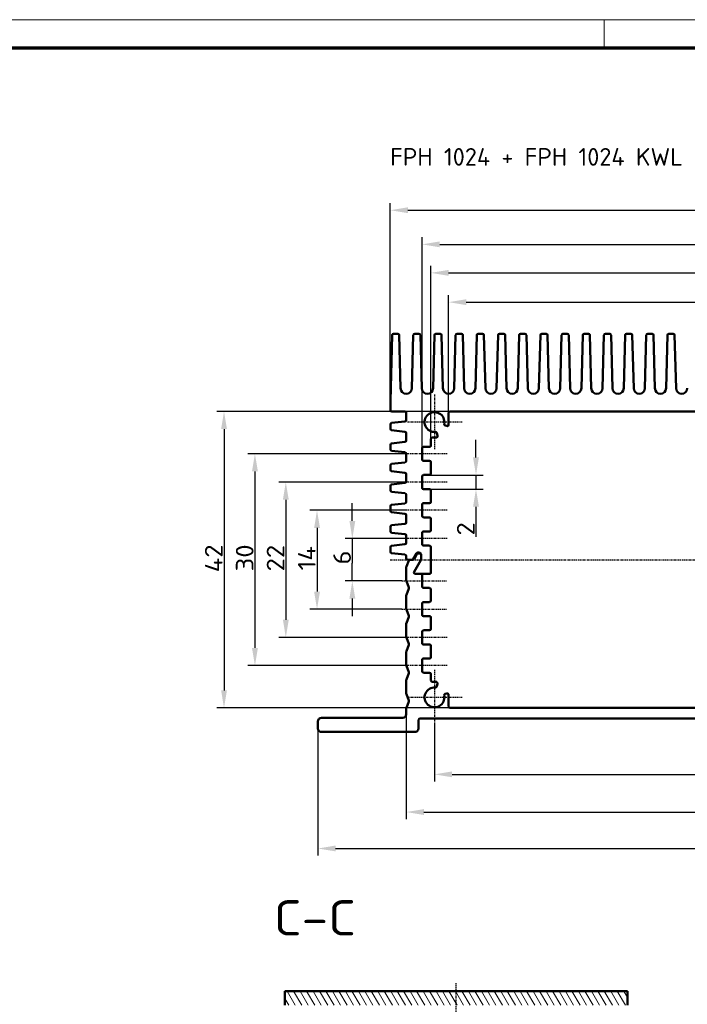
# Model space of a CAD drawing. Header units: millimetres. Extents: x 1 to 593, y 1 to 419.
# Tile 244 of 246: x 320 to 415, y 280 to 419. Entities that reach past the tile are written whole.
import ezdxf

# ---------------------------------------------------------------- set-up
doc = ezdxf.new("R2010")
doc.units = ezdxf.units.MM
doc.linetypes.add('CHAIN', pattern=[0.3543, 0.2362, -0.0295, 0.0591, -0.0295])
doc.linetypes.add('DASH_DOT', pattern=[0.37, 0.24, -0.06, 0.01, -0.06])
doc.layers.get('0').update_dxf_attribs({"lineweight": 25})
for name, color, linetype, lineweight in [('Bemaßung (ISO)', 1, 'Continuous', 25), ('Mittellinie (ISO)', 1, 'DASH_DOT', 25), ('Mittelpunktmarkierung (ISO)', 1, 'DASH_DOT', 25), ('Rahmen (ISO)', 7, 'Continuous', 70), ('Schraffur (ISO)', 1, 'Continuous', 18), ('Sichtbar (ISO)', 7, 'Continuous', 50), ('Symbol (ISO)', 1, 'Continuous', 25)]:
    doc.layers.add(name, color=color, linetype=linetype, lineweight=lineweight)
doc.styles.add('2_5', font='isocpeur.ttf', dxfattribs={"width": 1.1})
doc.styles.add('5', font='isocpeur.ttf', dxfattribs={"width": 1.1})
doc.styles.add('Notiztext (DIN)', font='isocpeur.ttf', dxfattribs={"width": 1.1})
doc.dimstyles.new('Standard (DIN)', dxfattribs={"dimtxt": 2.5, "dimasz": 2.5, "dimexe": 1, "dimexo": 0, "dimgap": 0.2, "dimtad": 1, "dimdec": 6, "dimrnd": 1e-08, "dimtxsty": '2_5', "dimcen": 0.09, "dimdle": 7, "dimclrd": 256, "dimclre": 256, "dimclrt": 5, "dimadec": 6, "dimazin": 2, "dimtfac": 0.72, "dimtmove": 0, "dimatfit": 3, "dimfxl": 1, "dimtolj": 1, "dimlwd": -1, "dimlwe": -1, "dimarcsym": 0})

# ---------------------------------------------------------------- blocks, each defined once
blk = doc.blocks.new('*D11')
at = {"layer": 'Bemaßung (ISO)'}
for p, q in [((367.35, 348.01), (367.35, 350.51)), ((374.93, 345.51), (366.35, 345.51)), ((367.35, 345.51), (367.35, 343.01)), ((367.35, 343.01), (367.35, 342.01)), ((367.35, 339.51), (367.35, 342.01)), ((374.35, 339.51), (366.35, 339.51)), ((367.35, 337.01), (367.35, 334.51))]:
    blk.add_line(p, q, dxfattribs=at)
for points in [[(366.94, 348.01), (367.77, 348.01), (367.35, 345.51)], [(366.94, 337.01), (367.77, 337.01), (367.35, 339.51)]]:
    blk.add_solid(points, dxfattribs=at)
at = {"layer": 'Defpoints', "color": 0}
for p in [(374.93, 345.51), (367.35, 339.51), (374.35, 339.51)]:
    blk.add_point(p, dxfattribs=at)
at = {"layer": 'Bemaßung (ISO)', "color": 5, "insert": (367.15, 341.83), "char_height": 2.5, "attachment_point": 7, "rotation": 90, "style": '2_5'}
blk.add_mtext('\\A1;6', dxfattribs=at)
blk = doc.blocks.new('*D12')
at = {"layer": 'Bemaßung (ISO)'}
for p, q in [((374.93, 349.51), (361.35, 349.51)), ((362.35, 347.01), (362.35, 338.01)), ((374.35, 335.51), (361.35, 335.51))]:
    blk.add_line(p, q, dxfattribs=at)
for points in [[(361.94, 347.01), (362.77, 347.01), (362.35, 349.51)], [(361.94, 338.01), (362.77, 338.01), (362.35, 335.51)]]:
    blk.add_solid(points, dxfattribs=at)
at = {"layer": 'Defpoints', "color": 0}
for p in [(374.93, 349.51), (362.35, 335.51), (374.35, 335.51)]:
    blk.add_point(p, dxfattribs=at)
at = {"layer": 'Bemaßung (ISO)', "color": 5, "insert": (362.15, 341), "char_height": 2.5, "attachment_point": 7, "rotation": 90, "style": '2_5'}
blk.add_mtext('\\A1;14', dxfattribs=at)
blk = doc.blocks.new('*D13')
at = {"layer": 'Bemaßung (ISO)'}
for p, q in [((374.93, 353.51), (356.93, 353.51)), ((357.93, 351.01), (357.93, 334.01)), ((374.93, 331.51), (356.93, 331.51))]:
    blk.add_line(p, q, dxfattribs=at)
for points in [[(357.52, 351.01), (358.35, 351.01), (357.93, 353.51)], [(357.52, 334.01), (358.35, 334.01), (357.93, 331.51)]]:
    blk.add_solid(points, dxfattribs=at)
at = {"layer": 'Defpoints', "color": 0}
for p in [(374.93, 353.51), (357.93, 331.51), (374.93, 331.51)]:
    blk.add_point(p, dxfattribs=at)
at = {"layer": 'Bemaßung (ISO)', "color": 5, "insert": (357.73, 340.86), "char_height": 2.5, "attachment_point": 7, "rotation": 90, "style": '2_5'}
blk.add_mtext('\\A1;22', dxfattribs=at)
blk = doc.blocks.new('*D14')
at = {"layer": 'Bemaßung (ISO)'}
for p, q in [((374.93, 357.51), (352.56, 357.51)), ((353.56, 355.01), (353.56, 330.01)), ((374.93, 327.51), (352.56, 327.51))]:
    blk.add_line(p, q, dxfattribs=at)
for points in [[(353.14, 355.01), (353.98, 355.01), (353.56, 357.51)], [(353.14, 330.01), (353.98, 330.01), (353.56, 327.51)]]:
    blk.add_solid(points, dxfattribs=at)
at = {"layer": 'Defpoints', "color": 0}
for p in [(374.93, 357.51), (353.56, 327.51), (374.93, 327.51)]:
    blk.add_point(p, dxfattribs=at)
at = {"layer": 'Bemaßung (ISO)', "color": 5, "insert": (353.36, 340.86), "char_height": 2.5, "attachment_point": 7, "rotation": 90, "style": '2_5'}
blk.add_mtext('\\A1;30', dxfattribs=at)
blk = doc.blocks.new('*D15')
at = {"layer": 'Bemaßung (ISO)'}
for p, q in [((381.18, 363.51), (348.18, 363.51)), ((349.18, 361.01), (349.18, 324.01)), ((381.18, 321.51), (348.18, 321.51))]:
    blk.add_line(p, q, dxfattribs=at)
for points in [[(348.77, 361.01), (349.6, 361.01), (349.18, 363.51)], [(348.77, 324.01), (349.6, 324.01), (349.18, 321.51)]]:
    blk.add_solid(points, dxfattribs=at)
at = {"layer": 'Defpoints', "color": 0}
for p in [(381.18, 363.51), (349.18, 321.51), (381.18, 321.51)]:
    blk.add_point(p, dxfattribs=at)
at = {"layer": 'Bemaßung (ISO)', "color": 5, "insert": (348.98, 340.73), "char_height": 2.5, "attachment_point": 7, "rotation": 90, "style": '2_5'}
blk.add_mtext('\\A1;42', dxfattribs=at)
blk = doc.blocks.new('*D16')
at = {"layer": 'Bemaßung (ISO)'}
for p, q in [((378.98, 319.11), (378.98, 311.11)), ((475.98, 319.11), (475.98, 311.11)), ((381.48, 312.11), (473.48, 312.11))]:
    blk.add_line(p, q, dxfattribs=at)
for points in [[(381.48, 312.53), (381.48, 311.7), (378.98, 312.11)], [(473.48, 312.53), (473.48, 311.7), (475.98, 312.11)]]:
    blk.add_solid(points, dxfattribs=at)
at = {"layer": 'Defpoints', "color": 0}
for p in [(378.98, 319.11), (475.98, 319.11), (475.98, 312.11)]:
    blk.add_point(p, dxfattribs=at)
at = {"layer": 'Bemaßung (ISO)', "color": 5, "insert": (425.83, 312.31), "char_height": 2.5, "attachment_point": 7, "style": '2_5'}
blk.add_mtext('\\A1;97', dxfattribs=at)
blk = doc.blocks.new('*D17')
at = {"layer": 'Bemaßung (ISO)'}
for p, q in [((374.98, 320.61), (374.98, 305.77)), ((479.98, 320.61), (479.98, 305.77)), ((377.48, 306.77), (477.48, 306.77))]:
    blk.add_line(p, q, dxfattribs=at)
for points in [[(377.48, 307.19), (377.48, 306.36), (374.98, 306.77)], [(477.48, 307.19), (477.48, 306.36), (479.98, 306.77)]]:
    blk.add_solid(points, dxfattribs=at)
at = {"layer": 'Defpoints', "color": 0}
for p in [(374.98, 320.61), (479.98, 320.61), (479.98, 306.77)]:
    blk.add_point(p, dxfattribs=at)
at = {"layer": 'Bemaßung (ISO)', "color": 5, "insert": (425.15, 306.97), "char_height": 2.5, "attachment_point": 7, "style": '2_5'}
blk.add_mtext('\\A1;105', dxfattribs=at)
blk = doc.blocks.new('*D21')
at = {"layer": 'Bemaßung (ISO)'}
for p, q in [((380.98, 363.31), (380.98, 379.99)), ((473.98, 363.31), (473.98, 379.99)), ((383.48, 378.99), (471.48, 378.99))]:
    blk.add_line(p, q, dxfattribs=at)
for points in [[(383.48, 379.41), (383.48, 378.58), (380.98, 378.99)], [(471.48, 379.41), (471.48, 378.58), (473.98, 378.99)]]:
    blk.add_solid(points, dxfattribs=at)
at = {"layer": 'Defpoints', "color": 0}
for p in [(473.98, 378.99), (380.98, 363.31), (473.98, 363.31)]:
    blk.add_point(p, dxfattribs=at)
at = {"layer": 'Bemaßung (ISO)', "color": 5, "insert": (425.83, 379.19), "char_height": 2.5, "attachment_point": 7, "style": '2_5'}
blk.add_mtext('\\A1;93', dxfattribs=at)
blk = doc.blocks.new('*D22')
at = {"layer": 'Bemaßung (ISO)'}
for p, q in [((378.48, 359.61), (378.48, 384.14)), ((476.48, 359.61), (476.48, 384.14)), ((380.98, 383.14), (473.98, 383.14))]:
    blk.add_line(p, q, dxfattribs=at)
for points in [[(380.98, 383.56), (380.98, 382.72), (378.48, 383.14)], [(473.98, 383.56), (473.98, 382.72), (476.48, 383.14)]]:
    blk.add_solid(points, dxfattribs=at)
at = {"layer": 'Defpoints', "color": 0}
for p in [(476.48, 383.14), (378.48, 359.61), (476.48, 359.61)]:
    blk.add_point(p, dxfattribs=at)
at = {"layer": 'Bemaßung (ISO)', "color": 5, "insert": (425.83, 383.34), "char_height": 2.5, "attachment_point": 7, "style": '2_5'}
blk.add_mtext('\\A1;98', dxfattribs=at)
blk = doc.blocks.new('*D23')
at = {"layer": 'Bemaßung (ISO)'}
for p, q in [((377.23, 358.31), (377.23, 388.18)), ((477.73, 358.31), (477.73, 388.18)), ((379.73, 387.18), (475.23, 387.18))]:
    blk.add_line(p, q, dxfattribs=at)
for points in [[(379.73, 387.59), (379.73, 386.76), (377.23, 387.18)], [(475.23, 387.59), (475.23, 386.76), (477.73, 387.18)]]:
    blk.add_solid(points, dxfattribs=at)
at = {"layer": 'Defpoints', "color": 0}
for p in [(477.73, 387.18), (377.23, 358.31), (477.73, 358.31)]:
    blk.add_point(p, dxfattribs=at)
at = {"layer": 'Bemaßung (ISO)', "color": 5, "insert": (423.7, 387.38), "char_height": 2.5, "attachment_point": 7, "style": '2_5'}
blk.add_mtext('\\A1;100,5', dxfattribs=at)
blk = doc.blocks.new('*D25')
at = {"layer": 'Bemaßung (ISO)'}
for p, q in [((372.73, 365.01), (372.73, 393.01)), ((375.23, 392.01), (479.73, 392.01)), ((482.23, 365.01), (482.23, 393.01))]:
    blk.add_line(p, q, dxfattribs=at)
for points in [[(375.23, 392.43), (375.23, 391.6), (372.73, 392.01)], [(479.73, 392.43), (479.73, 391.6), (482.23, 392.01)]]:
    blk.add_solid(points, dxfattribs=at)
at = {"layer": 'Defpoints', "color": 0}
for p in [(482.23, 392.01), (372.73, 365.01), (482.23, 365.01)]:
    blk.add_point(p, dxfattribs=at)
at = {"layer": 'Bemaßung (ISO)', "color": 5, "insert": (423.7, 392.21), "char_height": 2.5, "attachment_point": 7, "style": '2_5'}
blk.add_mtext('\\A1;109,5', dxfattribs=at)
blk = doc.blocks.new('Ränder Bopla-A2-Rahmen')
at = {"layer": 'Rahmen (ISO)', "color": 1, "lineweight": 18}
for p, q in [((593, 419), (1, 419)), ((403, 419), (403, 415))]:
    blk.add_line(p, q, dxfattribs=at)
at = {"layer": 'Rahmen (ISO)', "color": 91, "lineweight": 70}
blk.add_line((20, 415), (589, 415), dxfattribs=at)
blk = doc.blocks.new('*D30')
at = {"layer": 'Bemaßung (ISO)'}
for p, q in [((362.48, 318.61), (362.48, 300.61)), ((492.48, 318.61), (492.48, 300.61)), ((364.98, 301.61), (489.98, 301.61))]:
    blk.add_line(p, q, dxfattribs=at)
for points in [[(364.98, 302.03), (364.98, 301.2), (362.48, 301.61)], [(489.98, 302.03), (489.98, 301.2), (492.48, 301.61)]]:
    blk.add_solid(points, dxfattribs=at)
at = {"layer": 'Defpoints', "color": 0}
for p in [(362.48, 318.61), (492.48, 318.61), (492.48, 301.61)]:
    blk.add_point(p, dxfattribs=at)
at = {"layer": 'Bemaßung (ISO)', "color": 5, "insert": (425.15, 301.81), "char_height": 2.5, "attachment_point": 7, "style": '2_5'}
blk.add_mtext('\\A1;130', dxfattribs=at)
blk = doc.blocks.new('*D31')
at = {"layer": 'Bemaßung (ISO)'}
for p, q in [((384.86, 357.01), (384.86, 359.51)), ((378.28, 354.51), (385.86, 354.51)), ((384.86, 354.51), (384.86, 352.51)), ((378.28, 352.51), (385.86, 352.51)), ((384.86, 350.01), (384.86, 345.74))]:
    blk.add_line(p, q, dxfattribs=at)
for points in [[(384.44, 357.01), (385.28, 357.01), (384.86, 354.51)], [(384.44, 350.01), (385.28, 350.01), (384.86, 352.51)]]:
    blk.add_solid(points, dxfattribs=at)
at = {"layer": 'Defpoints', "color": 0}
for p in [(378.28, 354.51), (378.28, 352.51), (384.86, 352.51)]:
    blk.add_point(p, dxfattribs=at)
at = {"layer": 'Bemaßung (ISO)', "color": 5, "insert": (384.66, 345.94), "char_height": 2.5, "attachment_point": 7, "rotation": 90, "style": '2_5'}
blk.add_mtext('\\A1;2', dxfattribs=at)

msp = doc.modelspace()

# ---------------------------------------------------------------- hatches: boundary and pattern name
at = {"layer": 'Schraffur (ISO)'}
h = msp.add_hatch(dxfattribs=at)
h.set_pattern_fill('ANSI31', color=256, scale=6.35, angle=75.000175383, style=0)
h.set_pattern_definition([(120.00018, (0, 0), (-0.6874064, -0.3968771), [])])
h.paths.add_polyline_path([(357.806404, 279.4167205), (359.556404, 279.4167205), (361.056404, 279.4167205), (403.056404, 279.4167205), (405.732748, 279.4167205), (406.306404, 279.4167205), (406.306404, 281.4167205), (357.806404, 281.4167205)])

# ---------------------------------------------------------------- linework, layer by layer
at = {"layer": 'Mittellinie (ISO)', "linetype": 'CHAIN'}
for p, q in [((380.783956, 357.5131), (374.933956, 357.5131)), ((380.783956, 353.5131), (374.933956, 353.5131)), ((380.783956, 349.5131), (374.933956, 349.5131)), ((380.783956, 345.5131), (374.933956, 345.5131)), ((372.6996138, 342.5131), (482.5933715, 342.5131)), ((374.3548108, 339.5131), (380.783956, 339.5131)), ((374.3548108, 335.5131), (380.783956, 335.5131)), ((380.783956, 331.5131), (374.933956, 331.5131)), ((380.783956, 327.5131), (374.933956, 327.5131)), ((382.056404, 114.7865062), (382.056404, 282.5728554))]:
    msp.add_line(p, q, dxfattribs=at)
at = {"layer": 'Mittelpunktmarkierung (ISO)', "linetype": 'CHAIN'}
for p, q in [((378.983956, 365.9131), (378.983956, 358.1131)), ((382.883956, 362.0131), (375.083956, 362.0131)), ((378.983956, 326.9131), (378.983956, 319.1131)), ((382.883956, 323.0131), (375.083956, 323.0131))]:
    msp.add_line(p, q, dxfattribs=at)
at = {"layer": 'Sichtbar (ISO)'}
for p, q in [((372.9788313, 374.3183613), (372.733956, 365.0131)), ((373.7891499, 374.5131), (373.178762, 374.5131)), ((374.1872179, 366.7891471), (373.9890807, 374.3183613)), ((375.9788313, 374.3183613), (375.780694, 366.7891471)), ((376.7891499, 374.5131), (376.178762, 374.5131)), ((377.1872179, 366.7891471), (376.9890807, 374.3183613)), ((378.9788313, 374.3183613), (378.780694, 366.7891471)), ((379.7891499, 374.5131), (379.178762, 374.5131)), ((380.1872179, 366.7891471), (379.9890807, 374.3183613)), ((381.9788313, 374.3183613), (381.780694, 366.7891471)), ((382.7891499, 374.5131), (382.178762, 374.5131)), ((383.1872179, 366.7891471), (382.9890807, 374.3183613)), ((384.9788313, 374.3183613), (384.780694, 366.7891471)), ((385.7891499, 374.5131), (385.178762, 374.5131)), ((386.1872179, 366.7891471), (385.9890807, 374.3183613)), ((387.9788313, 374.3183613), (387.780694, 366.7891471)), ((388.7891499, 374.5131), (388.178762, 374.5131)), ((389.1872179, 366.7891471), (388.9890807, 374.3183613)), ((390.9788313, 374.3183613), (390.780694, 366.7891471)), ((391.7891499, 374.5131), (391.178762, 374.5131)), ((392.1872179, 366.7891471), (391.9890807, 374.3183613)), ((393.9788313, 374.3183613), (393.780694, 366.7891471)), ((394.7891499, 374.5131), (394.178762, 374.5131)), ((395.1872179, 366.7891471), (394.9890807, 374.3183613)), ((396.9788313, 374.3183613), (396.780694, 366.7891471)), ((397.7891499, 374.5131), (397.178762, 374.5131)), ((398.1872179, 366.7891471), (397.9890807, 374.3183613)), ((399.9788313, 374.3183613), (399.780694, 366.7891471)), ((400.7891499, 374.5131), (400.178762, 374.5131)), ((401.1872179, 366.7891471), (400.9890807, 374.3183613)), ((402.9788313, 374.3183613), (402.780694, 366.7891471)), ((403.7891499, 374.5131), (403.178762, 374.5131)), ((404.1872179, 366.7891471), (403.9890807, 374.3183613)), ((405.9788313, 374.3183613), (405.780694, 366.7891471)), ((406.7891499, 374.5131), (406.178762, 374.5131)), ((407.1872179, 366.7891471), (406.9890807, 374.3183613)), ((408.9788313, 374.3183613), (408.780694, 366.7891471)), ((409.7891499, 374.5131), (409.178762, 374.5131)), ((410.1872179, 366.7891471), (409.9890807, 374.3183613)), ((411.9788313, 374.3183613), (411.780694, 366.7891471)), ((412.7891499, 374.5131), (412.178762, 374.5131)), ((413.1872179, 366.7891471), (412.9890807, 374.3183613)), ((372.733956, 365.0131), (372.733956, 363.7131)), ((372.933956, 363.5131), (374.783956, 363.5131)), ((374.983956, 362.2921085), (374.983956, 363.3131)), ((380.983956, 361.6477047), (380.983956, 363.3131)), ((473.783956, 363.5131), (381.183956, 363.5131)), ((372.733956, 361.0421085), (372.733956, 361.6840914)), ((372.9118697, 361.8828682), (374.8060423, 362.0933318)), ((380.4960374, 361.529768), (380.7230619, 361.4572004)), ((374.8060423, 360.6328682), (372.9118697, 360.8433318)), ((374.983956, 359.3921085), (374.983956, 360.4340914)), ((378.683956, 359.8131), (379.2143862, 359.8131)), ((379.4098149, 360.0556163), (379.3214189, 360.4619331)), ((372.733956, 358.1421085), (372.733956, 358.7840914)), ((372.9118697, 358.9828682), (374.8060423, 359.1933318)), ((377.433956, 358.5131), (378.283956, 358.5131)), ((378.483956, 359.6131), (378.483956, 358.7131)), ((374.8060423, 357.7328682), (372.9118697, 357.9433318)), ((374.983956, 356.4921085), (374.983956, 357.5340914)), ((377.233956, 356.7131), (377.233956, 358.3131)), ((372.733956, 355.8840914), (372.733956, 355.2421085)), ((374.8060423, 356.2933318), (372.9118697, 356.0828682)), ((378.283956, 356.5131), (377.433956, 356.5131)), ((378.483956, 356.3131), (378.483956, 354.7131)), ((372.9118697, 355.0433318), (374.8060423, 354.8328682)), ((374.983956, 353.5921085), (374.983956, 354.6340914)), ((377.233956, 352.7131), (377.233956, 354.3131)), ((377.433956, 354.5131), (378.283956, 354.5131)), ((372.733956, 352.3421085), (372.733956, 352.9840914)), ((372.9118697, 353.1828682), (374.8060423, 353.3933318)), ((374.8060423, 351.9328682), (372.9118697, 352.1433318)), ((374.983956, 350.6921085), (374.983956, 351.7340914)), ((378.283956, 352.5131), (377.433956, 352.5131)), ((378.483956, 352.3131), (378.483956, 350.7131)), ((372.733956, 349.4421085), (372.733956, 350.0840914)), ((372.9118697, 350.2828682), (374.8060423, 350.4933318)), ((377.233956, 348.7131), (377.233956, 350.3131)), ((377.433956, 350.5131), (378.283956, 350.5131)), ((374.8060423, 349.0328682), (372.9118697, 349.2433318)), ((374.983956, 347.7921085), (374.983956, 348.8340914)), ((372.9118697, 347.3828682), (374.8060423, 347.5933318)), ((378.283956, 348.5131), (377.433956, 348.5131)), ((378.483956, 348.3131), (378.483956, 346.7131)), ((372.733956, 346.5421085), (372.733956, 347.1840914)), ((374.8060423, 346.1328682), (372.9118697, 346.3433318)), ((374.983956, 344.8921085), (374.983956, 345.9340914)), ((377.233956, 344.7131), (377.233956, 346.3131)), ((377.433956, 346.5131), (378.283956, 346.5131)), ((372.9118697, 344.4828682), (374.8060423, 344.6933318)), ((378.283956, 344.5131), (377.433956, 344.5131)), ((372.733956, 343.6421085), (372.733956, 344.2840914)), ((374.8060423, 343.2328682), (372.9118697, 343.4433318)), ((375.9869905, 342.6131), (376.4488707, 343.4131)), ((376.5066057, 343.3131), (376.1024605, 342.6131)), ((376.6220758, 343.5131), (376.883956, 343.5131)), ((376.883956, 343.4131), (376.6798108, 343.4131)), ((377.083956, 343.3131), (377.083956, 342.5666898)), ((377.083956, 342.5666898), (377.083956, 343.2131)), ((378.483956, 344.3131), (378.483956, 340.7131)), ((374.983956, 342.7131), (374.983956, 343.0340914)), ((375.3336672, 342.3873781), (374.9982606, 341.5488616)), ((375.183956, 342.5131), (375.8137854, 342.5131)), ((375.9292554, 342.5131), (375.5193626, 342.5131)), ((377.057161, 342.4666898), (376.1024605, 340.8131)), ((376.1024605, 340.8131), (377.057161, 342.4666898)), ((374.983956, 339.5516165), (374.983956, 341.4745835)), ((378.283956, 340.5131), (376.2756656, 340.5131)), ((377.033956, 340.5131), (376.2756656, 340.5131)), ((377.233956, 338.7131), (377.233956, 340.3131)), ((374.9982606, 339.4773383), (375.3542447, 338.5873781)), ((375.3542447, 338.4388218), (374.9982606, 337.5488616)), ((378.283956, 338.5131), (377.433956, 338.5131)), ((378.483956, 338.3131), (378.483956, 336.7131)), ((374.983956, 335.5516165), (374.983956, 337.4745835)), ((377.233956, 334.7131), (377.233956, 336.3131)), ((377.433956, 336.5131), (378.283956, 336.5131)), ((374.9982606, 335.4773383), (375.3542447, 334.5873781)), ((374.983956, 331.5516165), (374.983956, 333.4745835)), ((375.3542447, 334.4388218), (374.9982606, 333.5488616)), ((378.283956, 334.5131), (377.433956, 334.5131)), ((378.483956, 334.3131), (378.483956, 332.7131)), ((377.233956, 330.7131), (377.233956, 332.3131)), ((377.433956, 332.5131), (378.283956, 332.5131)), ((374.9982606, 331.4773383), (375.3542447, 330.5873781)), ((374.983956, 327.5516165), (374.983956, 329.4745835)), ((375.3542447, 330.4388218), (374.9982606, 329.5488616)), ((378.283956, 330.5131), (377.433956, 330.5131)), ((378.483956, 330.3131), (378.483956, 328.7131)), ((377.233956, 326.7131), (377.233956, 328.3131)), ((377.433956, 328.5131), (378.283956, 328.5131)), ((374.9982606, 327.4773383), (375.3542447, 326.5873781)), ((375.3542447, 326.4388218), (374.9982606, 325.5488616)), ((378.283956, 326.5131), (377.433956, 326.5131)), ((374.983956, 323.5516165), (374.983956, 325.4745835)), ((378.483956, 326.3131), (378.483956, 325.4131)), ((378.683956, 325.2131), (379.2143862, 325.2131)), ((379.3214189, 324.5642669), (379.4098149, 324.9705836)), ((380.7230619, 323.5689996), (380.4960374, 323.4964319)), ((374.9982606, 323.4773383), (375.3542447, 322.5873781)), ((375.3542447, 322.4388218), (374.9982606, 321.5488616)), ((380.983956, 323.3784952), (380.983956, 321.7131)), ((374.983956, 320.6131), (374.983956, 321.4745835)), ((381.183956, 321.5131), (473.783956, 321.5131)), ((362.483956, 318.6131), (362.483956, 319.6131)), ((362.983956, 320.1131), (374.483956, 320.1131)), ((376.733956, 318.6131), (376.733956, 319.8131)), ((376.933956, 320.0131), (478.033956, 320.0131)), ((376.233956, 318.1131), (362.983956, 318.1131)), ((406.306404, 281.4167205), (357.806404, 281.4167205)), ((357.806404, 281.4167205), (357.806404, 279.4167205)), ((406.306404, 279.4167205), (406.306404, 281.4167205))]:
    msp.add_line(p, q, dxfattribs=at)
for centre, radius, start, end in [((373.178762, 374.3131), 0.2, 90, 178.492564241), ((373.7891499, 374.3131), 0.2, 1.507435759, 90), ((376.178762, 374.3131), 0.2, 90, 178.492564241), ((376.7891499, 374.3131), 0.2, 1.507435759, 90), ((379.178762, 374.3131), 0.2, 90, 178.492564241), ((379.7891499, 374.3131), 0.2, 1.507435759, 90), ((382.178762, 374.3131), 0.2, 90, 178.492564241), ((382.7891499, 374.3131), 0.2, 1.507435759, 90), ((385.178762, 374.3131), 0.2, 90, 178.492564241), ((385.7891499, 374.3131), 0.2, 1.507435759, 90), ((388.178762, 374.3131), 0.2, 90, 178.492564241), ((388.7891499, 374.3131), 0.2, 1.507435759, 90), ((391.178762, 374.3131), 0.2, 90, 178.492564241), ((391.7891499, 374.3131), 0.2, 1.507435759, 90), ((394.178762, 374.3131), 0.2, 90, 178.492564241), ((394.7891499, 374.3131), 0.2, 1.507435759, 90), ((397.178762, 374.3131), 0.2, 90, 178.492564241), ((397.7891499, 374.3131), 0.2, 1.507435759, 90), ((400.178762, 374.3131), 0.2, 90, 178.492564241), ((400.7891499, 374.3131), 0.2, 1.507435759, 90), ((403.178762, 374.3131), 0.2, 90, 178.492564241), ((403.7891499, 374.3131), 0.2, 1.507435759, 90), ((406.178762, 374.3131), 0.2, 90, 178.492564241), ((406.7891499, 374.3131), 0.2, 1.507435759, 90), ((409.178762, 374.3131), 0.2, 90, 178.492564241), ((409.7891499, 374.3131), 0.2, 1.507435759, 90), ((412.178762, 374.3131), 0.2, 90, 178.492564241), ((412.7891499, 374.3131), 0.2, 1.507435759, 90), ((374.983956, 366.8101139), 0.7970139, 181.507435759, 358.492564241), ((377.983956, 366.8101139), 0.7970139, 181.507435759, 358.492564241), ((380.983956, 366.8101139), 0.7970139, 181.507435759, 358.492564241), ((383.983956, 366.8101139), 0.7970139, 181.507435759, 358.492564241), ((386.983956, 366.8101139), 0.7970139, 181.507435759, 358.492564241), ((389.983956, 366.8101139), 0.7970139, 181.507435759, 358.492564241), ((392.983956, 366.8101139), 0.7970139, 181.507435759, 358.492564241), ((395.983956, 366.8101139), 0.7970139, 181.507435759, 358.492564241), ((398.983956, 366.8101139), 0.7970139, 181.507435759, 358.492564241), ((401.983956, 366.8101139), 0.7970139, 181.507435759, 358.492564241), ((404.983956, 366.8101139), 0.7970139, 181.507435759, 358.492564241), ((407.983956, 366.8101139), 0.7970139, 181.507435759, 358.492564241), ((410.983956, 366.8101139), 0.7970139, 181.507435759, 358.492564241), ((413.983956, 366.8101139), 0.7970139, 181.507435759, 358.492564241), ((372.933956, 363.7131), 0.2, 180, 270), ((374.783956, 363.3131), 0.2, 0, 90), ((378.983956, 362.0131), 1.4, 349.454444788, 275.092933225), ((381.183956, 363.3131), 0.2, 90, 180), ((372.933956, 361.6840914), 0.2, 96.340191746, 180), ((374.783956, 362.2921085), 0.2, 276.340191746, 0), ((380.5569315, 361.7202724), 0.2, 169.454444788, 252.273689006), ((380.783956, 361.6477047), 0.2, 252.273689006, 0), ((372.933956, 361.0421085), 0.2, 180, 263.659808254), ((374.783956, 360.4340914), 0.2, 0, 83.659808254), ((378.683956, 359.6131), 0.2, 90, 180), ((379.1259903, 360.4194167), 0.2, 12.273689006, 95.092933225), ((379.2143862, 360.0131), 0.2, 270, 12.273689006), ((372.933956, 358.7840914), 0.2, 96.340191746, 180), ((374.783956, 359.3921085), 0.2, 276.340191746, 0), ((377.433956, 358.3131), 0.2, 90, 180), ((378.283956, 358.7131), 0.2, 270, 0), ((372.933956, 358.1421085), 0.2, 180, 263.659808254), ((374.783956, 357.5340914), 0.2, 0, 83.659808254), ((372.933956, 355.8840914), 0.2, 96.340191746, 180), ((374.783956, 356.4921085), 0.2, 276.340191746, 0), ((377.433956, 356.7131), 0.2, 180, 270), ((378.283956, 356.3131), 0.2, 0, 90), ((372.933956, 355.2421085), 0.2, 180, 263.659808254), ((374.783956, 354.6340914), 0.2, 0, 83.659808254), ((377.433956, 354.3131), 0.2, 90, 180), ((378.283956, 354.7131), 0.2, 270, 0), ((372.933956, 352.9840914), 0.2, 96.340191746, 180), ((374.783956, 353.5921085), 0.2, 276.340191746, 0), ((372.933956, 352.3421085), 0.2, 180, 263.659808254), ((374.783956, 351.7340914), 0.2, 0, 83.659808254), ((377.433956, 352.7131), 0.2, 180, 270), ((378.283956, 352.3131), 0.2, 0, 90), ((372.933956, 350.0840914), 0.2, 96.340191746, 180), ((374.783956, 350.6921085), 0.2, 276.340191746, 0), ((377.433956, 350.3131), 0.2, 90, 180), ((378.283956, 350.7131), 0.2, 270, 0), ((372.933956, 349.4421085), 0.2, 180, 263.659808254), ((374.783956, 348.8340914), 0.2, 0, 83.659808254), ((377.433956, 348.7131), 0.2, 180, 270), ((372.933956, 347.1840914), 0.2, 96.340191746, 180), ((374.783956, 347.7921085), 0.2, 276.340191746, 0), ((378.283956, 348.3131), 0.2, 0, 90), ((372.933956, 346.5421085), 0.2, 180, 263.659808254), ((374.783956, 345.9340914), 0.2, 0, 83.659808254), ((377.433956, 346.3131), 0.2, 90, 180), ((378.283956, 346.7131), 0.2, 270, 0), ((372.933956, 344.2840914), 0.2, 96.340191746, 180), ((374.783956, 344.8921085), 0.2, 276.340191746, 0), ((377.433956, 344.7131), 0.2, 180, 270), ((378.283956, 344.3131), 0.2, 0, 90), ((372.933956, 343.6421085), 0.2, 180, 263.659808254), ((374.783956, 343.0340914), 0.2, 0, 83.659808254), ((376.6220758, 343.3131), 0.2, 90, 150), ((376.6798108, 343.2131), 0.2, 90, 150), ((376.883956, 343.3131), 0.2, 0, 90), ((376.883956, 343.2131), 0.2, 0, 90), ((375.183956, 342.7131), 0.2, 180, 270), ((375.5193626, 342.3131), 0.2, 90, 158.198590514), ((375.8137854, 342.7131), 0.2, 270, 330), ((375.9292554, 342.7131), 0.2, 270, 330), ((376.883956, 342.5666898), 0.2, 330, 0), ((376.883956, 342.5666898), 0.2, 330, 0), ((375.183956, 341.4745835), 0.2, 158.198590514, 180), ((376.2756656, 340.7131), 0.2, 150, 270), ((376.2756656, 340.7131), 0.2, 150, 270), ((377.033956, 340.3131), 0.2, 0, 90), ((378.283956, 340.7131), 0.2, 270, 0), ((375.183956, 339.5516165), 0.2, 180, 201.801409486), ((375.183956, 337.4745835), 0.2, 158.198590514, 180), ((375.1685494, 338.5131), 0.2, 338.198590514, 21.801409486), ((377.433956, 338.7131), 0.2, 180, 270), ((378.283956, 338.3131), 0.2, 0, 90), ((377.433956, 336.3131), 0.2, 90, 180), ((378.283956, 336.7131), 0.2, 270, 0), ((375.183956, 335.5516165), 0.2, 180, 201.801409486), ((377.433956, 334.7131), 0.2, 180, 270), ((375.183956, 333.4745835), 0.2, 158.198590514, 180), ((375.1685494, 334.5131), 0.2, 338.198590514, 21.801409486), ((378.283956, 334.3131), 0.2, 0, 90), ((377.433956, 332.3131), 0.2, 90, 180), ((378.283956, 332.7131), 0.2, 270, 0), ((375.183956, 331.5516165), 0.2, 180, 201.801409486), ((375.1685494, 330.5131), 0.2, 338.198590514, 21.801409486), ((377.433956, 330.7131), 0.2, 180, 270), ((375.183956, 329.4745835), 0.2, 158.198590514, 180), ((378.283956, 330.3131), 0.2, 0, 90), ((377.433956, 328.3131), 0.2, 90, 180), ((378.283956, 328.7131), 0.2, 270, 0), ((375.183956, 327.5516165), 0.2, 180, 201.801409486), ((375.1685494, 326.5131), 0.2, 338.198590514, 21.801409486), ((377.433956, 326.7131), 0.2, 180, 270), ((378.283956, 326.3131), 0.2, 0, 90), ((375.183956, 325.4745835), 0.2, 158.198590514, 180), ((378.683956, 325.4131), 0.2, 180, 270), ((379.2143862, 325.0131), 0.2, 347.726310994, 90), ((375.183956, 323.5516165), 0.2, 180, 201.801409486), ((378.983956, 323.0131), 1.4, 84.907066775, 10.545555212), ((379.1259903, 324.6067832), 0.2, 264.907066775, 347.726310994), ((380.783956, 323.3784952), 0.2, 0, 107.726310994), ((375.1685494, 322.5131), 0.2, 338.198590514, 21.801409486), ((380.5569315, 323.3059276), 0.2, 107.726310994, 190.545555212), ((375.183956, 321.4745835), 0.2, 158.198590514, 180), ((381.183956, 321.7131), 0.2, 180, 270), ((362.983956, 319.6131), 0.5, 90, 180), ((374.483956, 320.6131), 0.5, 270, 0), ((376.933956, 319.8131), 0.2, 90, 180), ((362.983956, 318.6131), 0.5, 180, 270), ((376.233956, 318.6131), 0.5, 270, 0)]:
    msp.add_arc(centre, radius, start, end, dxfattribs=at)

# ---------------------------------------------------------------- block references
msp.add_blockref('Ränder Bopla-A2-Rahmen', (0, 0))

# ---------------------------------------------------------------- texts
at = {"layer": 'Symbol (ISO)', "color": 5, "insert": (372.7078916, 400.8206421), "char_height": 2.5, "width": 45.355310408, "attachment_point": 1, "style": 'Notiztext (DIN)'}
msp.add_mtext('{\\fISOCPEUR|b0|i0;FPH 1024 + FPH 1024 KWL}', dxfattribs=at)
at = {"layer": 'Symbol (ISO)', "color": 3, "insert": (356.222929, 289.2900412), "char_height": 5, "attachment_point": 7, "style": '5'}
msp.add_mtext('C-C', dxfattribs=at)

# ---------------------------------------------------------------- dimensions: what is measured, and where the dimension line sits
at = {"layer": 'Bemaßung (ISO)'}
for base, p1, p2, angle, override, picture, middle in [((482.233956, 392.0131), (372.733956, 365.0131), (482.233956, 365.0131), 180, {"dimgap": 0.2, "dimdec": 6, "dimtol": 0, "dimlim": 0, "dimtp": 0, "dimtm": 0, "dimtdec": 2, "dimtofl": 0, "dimatfit": 1}, '*D25', (427.483956, 392.0131)), ((476.483956, 383.1399607), (378.483956, 359.6131), (476.483956, 359.6131), 180, {"dimgap": 0.2, "dimdec": 6, "dimtol": 0, "dimlim": 0, "dimtp": 0, "dimtm": 0, "dimtdec": 2, "dimtofl": 0, "dimatfit": 1}, '*D22', (427.483956, 383.1399607)), ((349.183956, 321.5131), (381.183956, 363.5131), (381.183956, 321.5131), 90, {"dimgap": 0.2, "dimdec": 6, "dimtol": 0, "dimlim": 0, "dimtp": 0, "dimtm": 0, "dimtdec": 2, "dimtofl": 0, "dimatfit": 1}, '*D15', (349.183956, 342.5131)), ((384.858956, 352.5131), (378.283956, 354.5131), (378.283956, 352.5131), 90, {"dimgap": 0.2, "dimdec": 6, "dimtol": 0, "dimlim": 0, "dimtp": 0, "dimtm": 0, "dimtdec": 2, "dimtofl": 1, "dimatfit": 1}, '*D31', (384.858956, 346.6256)), ((353.560856, 327.5131), (374.933956, 357.5131), (374.933956, 327.5131), 90, {"dimgap": 0.2, "dimdec": 6, "dimtol": 0, "dimlim": 0, "dimtp": 0, "dimtm": 0, "dimtdec": 2, "dimtofl": 0, "dimatfit": 1}, '*D14', (353.560856, 342.5131)), ((357.933956, 331.5131), (374.933956, 353.5131), (374.933956, 331.5131), 90, {"dimgap": 0.2, "dimdec": 6, "dimtol": 0, "dimlim": 0, "dimtp": 0, "dimtm": 0, "dimtdec": 2, "dimtofl": 0, "dimatfit": 1}, '*D13', (357.933956, 342.5131)), ((367.3548108, 339.5131), (374.933956, 345.5131), (374.3548108, 339.5131), 90, {"dimgap": 0.2, "dimdec": 6, "dimtol": 0, "dimlim": 0, "dimtp": 0, "dimtm": 0, "dimtdec": 2, "dimtofl": 0}, '*D11', (367.3548108, 342.5131)), ((362.3548108, 335.5131), (374.933956, 349.5131), (374.3548108, 335.5131), 90, {"dimgap": 0.2, "dimdec": 6, "dimtol": 0, "dimlim": 0, "dimtp": 0, "dimtm": 0, "dimtdec": 2, "dimtofl": 0, "dimatfit": 1}, '*D12', (362.3548108, 342.5131)), ((492.483956, 301.6131), (362.483956, 318.6131), (492.483956, 318.6131), 180, {"dimgap": 0.2, "dimdec": 6, "dimtol": 0, "dimlim": 0, "dimtp": 0, "dimtm": 0, "dimtdec": 2, "dimtofl": 0, "dimatfit": 1}, '*D30', (427.483956, 301.6131)), ((475.983956, 312.1131), (378.983956, 319.1131), (475.983956, 319.1131), 180, {"dimgap": 0.2, "dimdec": 6, "dimtol": 0, "dimlim": 0, "dimtp": 0, "dimtm": 0, "dimtdec": 2, "dimtofl": 0, "dimatfit": 1}, '*D16', (427.483956, 312.1131))]:
    dim = msp.add_linear_dim(base=base, p1=p1, p2=p2, angle=angle, dimstyle='Standard (DIN)', override=override, dxfattribs=at)
    dim.commit()
    dim.dimension.update_dxf_attribs({"geometry": picture, "text_midpoint": middle, "dimtype": 160})
for base, p1, p2, picture, middle in [((477.733956, 387.1756276), (377.233956, 358.3131), (477.733956, 358.3131), '*D23', (427.483956, 387.1756276)), ((473.983956, 378.9922713), (380.983956, 363.3131), (473.983956, 363.3131), '*D21', (427.483956, 378.9922713)), ((479.983956, 306.7741862), (374.983956, 320.6131), (479.983956, 320.6131), '*D17', (427.483956, 306.7741862))]:
    dim = msp.add_linear_dim(base=base, p1=p1, p2=p2, dimstyle='Standard (DIN)', override={"dimgap": 0.2, "dimdec": 6, "dimtol": 0, "dimlim": 0, "dimtp": 0, "dimtm": 0, "dimtdec": 2, "dimtofl": 0, "dimatfit": 1}, dxfattribs=at)
    dim.commit()
    dim.dimension.update_dxf_attribs({"geometry": picture, "text_midpoint": middle, "dimtype": 160})

doc.saveas('drawing.dxf')
